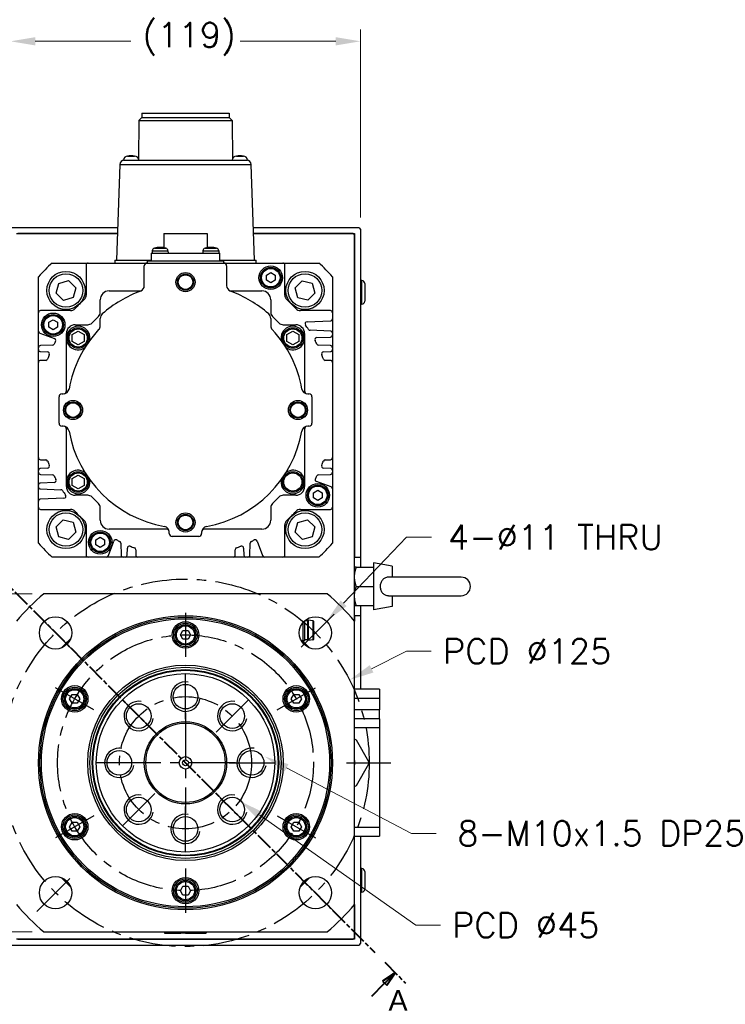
# Model space of a CAD drawing. Extents: x 20593 to 22277, y -7827 to -6639.
# Tile 7 of 19: x 21733 to 21973, y -7482 to -7147. Entities that reach past the tile are written whole.
import ezdxf

# ---------------------------------------------------------------- set-up
doc = ezdxf.new("R2010")
doc.units = 0
doc.header["$LTSCALE"] = 25.4
doc.linetypes.add('CENTER', pattern=[2, 1.25, -0.25, 0.25, -0.25])
doc.linetypes.add('CHAIN', pattern=[0.3543, 0.2362, -0.0295, 0.0591, -0.0295])
doc.layers.get('0').update_dxf_attribs({"linetype": 'CONTINUOUS'})
doc.layers.get('Defpoints').update_dxf_attribs({"linetype": 'CONTINUOUS'})
doc.layers.add('ATA-CENTER', color=133, linetype='CENTER')
doc.layers.add('ATA-DIM', color=252, linetype='CONTINUOUS', lineweight=25)
doc.layers.add('ATA-SECTION', color=3, linetype='CHAIN', lineweight=40)
doc.styles.get("Standard").update_dxf_attribs({"font": 'simplex.shx'})
doc.styles.add('주 문자 (ISO)', font='arial.ttf')
doc.dimstyles.new('ata_A1', dxfattribs={"dimtxt": 4.2, "dimasz": 4.2, "dimexe": 2, "dimexo": 2, "dimgap": 2, "dimtad": 0, "dimtih": 1, "dimtoh": 1, "dimdec": 6, "dimdsep": 46, "dimtxsty": 'Standard', "dimcen": 0, "dimclrd": 252, "dimclre": 252, "dimclrt": 4, "dimadec": 6, "dimazin": 2, "dimtfac": 1, "dimtdec": 6, "dimtofl": 0, "dimtmove": 0, "dimatfit": 3, "dimfxl": 0, "dimtolj": 1, "dimtzin": 0, "dimlwd": 0, "dimlwe": 0, "dimarcsym": 0})

# ---------------------------------------------------------------- blocks, each defined once
blk = doc.blocks.new('*D10880')
at = {"layer": 'ATA-DIM', "color": 252, "lineweight": 0}
for p, q in [((21864.9, -7322.82), (21843.48, -7345.3)), ((21873.32, -7322.82), (21864.9, -7322.82))]:
    blk.add_line(p, q, dxfattribs=at)
at = {"layer": 'ATA-DIM', "color": 252}
blk.add_solid([(21842.46, -7344.33), (21844.49, -7346.27), (21837.68, -7351.38)], dxfattribs=at)
at = {"layer": 'Defpoints', "color": 0}
for p in [(21837.68, -7351.38), (21830.09, -7359.34)]:
    blk.add_point(p, dxfattribs=at)
at = {"layer": 'ATA-DIM', "color": 4, "ltscale": 0.2, "insert": (21915.5, -7322.82), "char_height": 8.4, "attachment_point": 5}
blk.add_mtext('4-%%c11 THRU', dxfattribs=at)
blk = doc.blocks.new('*D10869')
at = {"layer": 'ATA-DIM', "color": 252, "lineweight": 0}
for p, q in [((21737.54, -7342.05), (21641.52, -7342.05)), ((21645.52, -7350.45), (21645.52, -7390.98)), ((21645.52, -7448.65), (21645.52, -7408.13)), ((21737.54, -7457.05), (21641.52, -7457.05))]:
    blk.add_line(p, q, dxfattribs=at)
at = {"layer": 'ATA-DIM', "color": 252}
for points in [[(21646.92, -7350.45), (21644.12, -7350.45), (21645.52, -7342.05)], [(21644.12, -7448.65), (21646.92, -7448.65), (21645.52, -7457.05)]]:
    blk.add_solid(points, dxfattribs=at)
at = {"layer": 'Defpoints', "color": 0}
for p in [(21741.54, -7342.05), (21645.52, -7457.05), (21741.54, -7457.05)]:
    blk.add_point(p, dxfattribs=at)
at = {"layer": 'ATA-DIM', "color": 4, "ltscale": 0.2, "insert": (21607.26, -7394.98), "char_height": 8.4, "attachment_point": 1}
blk.add_mtext('\\A1;SQUARE 115', dxfattribs=at)
blk = doc.blocks.new('*D10881')
at = {"layer": 'ATA-DIM', "color": 252, "lineweight": 0}
for p, q in [((21866.51, -7423.55), (21824.06, -7401.28)), ((21874.92, -7423.55), (21866.51, -7423.55))]:
    blk.add_line(p, q, dxfattribs=at)
at = {"layer": 'ATA-DIM', "color": 252}
blk.add_solid([(21824.71, -7400.04), (21823.41, -7402.52), (21816.62, -7397.38)], dxfattribs=at)
at = {"layer": 'Defpoints', "color": 0}
for p in [(21807.76, -7392.73), (21816.62, -7397.38)]:
    blk.add_point(p, dxfattribs=at)
at = {"layer": 'ATA-DIM', "color": 4, "ltscale": 0.2, "insert": (21931.71, -7423.55), "char_height": 8.4, "attachment_point": 5}
blk.add_mtext('8-M10x1.5 DP25', dxfattribs=at)
blk = doc.blocks.new('*D10871')
at = {"layer": 'ATA-DIM', "color": 252, "lineweight": 0}
for p, q in [((21868.02, -7454.81), (21814.94, -7417.36)), ((21876.42, -7454.81), (21868.02, -7454.81))]:
    blk.add_line(p, q, dxfattribs=at)
at = {"layer": 'ATA-DIM', "color": 252}
blk.add_solid([(21815.75, -7416.22), (21814.13, -7418.51), (21808.08, -7412.52)], dxfattribs=at)
at = {"layer": 'Defpoints', "color": 0}
for p in [(21771.3, -7386.59), (21808.08, -7412.52)]:
    blk.add_point(p, dxfattribs=at)
at = {"layer": 'ATA-DIM', "color": 4, "ltscale": 0.2, "insert": (21880.42, -7450.61), "char_height": 8.4, "attachment_point": 1}
blk.add_mtext('\\A1;PCD %%c45', dxfattribs=at)
blk = doc.blocks.new('*D10870')
at = {"layer": 'ATA-DIM', "color": 252, "lineweight": 0}
for p, q in [((21864.88, -7361.59), (21852.98, -7367.6)), ((21873.28, -7361.59), (21864.88, -7361.59))]:
    blk.add_line(p, q, dxfattribs=at)
at = {"layer": 'ATA-DIM', "color": 252}
blk.add_solid([(21852.35, -7366.35), (21853.61, -7368.85), (21845.48, -7371.38)], dxfattribs=at)
at = {"layer": 'Defpoints', "color": 0}
for p in [(21845.48, -7371.38), (21733.9, -7427.73)]:
    blk.add_point(p, dxfattribs=at)
at = {"layer": 'ATA-DIM', "color": 4, "ltscale": 0.2, "insert": (21877.28, -7357.39), "char_height": 8.4, "attachment_point": 1}
blk.add_mtext('\\A1;PCD %%c125', dxfattribs=at)
blk = doc.blocks.new('*D10872')
at = {"layer": 'ATA-DIM', "color": 252, "lineweight": 0}
for p, q in [((21730.19, -7214.05), (21730.19, -7150.14)), ((21849.19, -7214.05), (21849.19, -7150.14)), ((21738.59, -7154.14), (21771.12, -7154.14)), ((21840.79, -7154.14), (21808.26, -7154.14))]:
    blk.add_line(p, q, dxfattribs=at)
at = {"layer": 'ATA-DIM', "color": 252}
for points in [[(21738.59, -7152.74), (21738.59, -7155.54), (21730.19, -7154.14)], [(21840.79, -7155.54), (21840.79, -7152.74), (21849.19, -7154.14)]]:
    blk.add_solid(points, dxfattribs=at)
at = {"layer": 'Defpoints', "color": 0}
for p in [(21849.19, -7154.14), (21730.19, -7218.05), (21849.19, -7218.05)]:
    blk.add_point(p, dxfattribs=at)
at = {"layer": 'ATA-DIM', "color": 4, "ltscale": 0.2, "insert": (21775.12, -7147.76), "char_height": 8.4, "attachment_point": 1}
blk.add_mtext('\\A1;(119)', dxfattribs=at)

msp = doc.modelspace()

# ---------------------------------------------------------------- linework, layer by layer
for p, q in [((21774.8197465, -7180.0545653), (21773.8197465, -7181.0545653)), ((21774.8197465, -7178.5545653), (21774.8197465, -7180.0545653)), ((21774.8197465, -7178.5545653), (21804.5597465, -7178.5545653)), ((21774.8197465, -7180.0545653), (21804.5597465, -7180.0545653)), ((21804.5597465, -7178.5545653), (21804.5597465, -7180.0545653)), ((21804.5597465, -7180.0545653), (21805.5597465, -7181.0545653)), ((21773.8197465, -7181.0545653), (21773.7223728, -7194.2000126)), ((21773.8197465, -7181.0545653), (21805.5597465, -7181.0545653)), ((21805.5597465, -7181.0545653), (21805.6571202, -7194.2000126)), ((21769.9878526, -7193.1585193), (21772.3916403, -7193.1585193)), ((21806.9878526, -7193.1585193), (21809.3916403, -7193.1585193)), ((21767.3264996, -7196.0022161), (21766.1897465, -7228.5545653)), ((21767.3264996, -7196.0022161), (21812.0529934, -7196.0022161)), ((21768.5897465, -7194.5545653), (21768.8255858, -7194.5545653)), ((21768.8255858, -7194.5545653), (21810.5539071, -7194.5545653)), ((21810.5539071, -7194.5545653), (21810.7897465, -7194.5545653)), ((21813.1897465, -7228.5545653), (21812.0529934, -7196.0022161)), ((21766.5738749, -7217.5545653), (21730.6897465, -7217.5545653)), ((21732.1897465, -7219.5545653), (21766.5040334, -7219.5545653)), ((21766.5040334, -7219.5545653), (21732.6897465, -7219.5545653)), ((21782.2897465, -7219.5545653), (21782.2897465, -7224.3634769)), ((21782.2897465, -7219.5545653), (21797.0897465, -7219.5545653)), ((21797.0897465, -7219.5545653), (21797.0897465, -7224.3634769)), ((21848.6897465, -7217.5545653), (21812.805618, -7217.5545653)), ((21812.8754595, -7219.5545653), (21847.1897465, -7219.5545653)), ((21846.6897465, -7219.5545653), (21812.8754595, -7219.5545653)), ((21846.6897465, -7219.5545653), (21847.1897465, -7220.0545653)), ((21847.1897465, -7219.5545653), (21847.1897465, -7329.5545653)), ((21847.1897465, -7351.4011646), (21847.1897465, -7220.0545653)), ((21849.1897465, -7218.0545653), (21849.1897465, -7329.5545653)), ((21777.9897465, -7226.2545653), (21801.3897465, -7226.2545653)), ((21777.9897465, -7226.2545653), (21777.9897465, -7228.7545653)), ((21778.3838711, -7225.4073164), (21778.3097465, -7226.2545653)), ((21778.3838711, -7225.4073164), (21783.7356218, -7225.4073164)), ((21779.1001192, -7224.5344566), (21783.0193738, -7224.5344566)), ((21783.7356218, -7225.4073164), (21783.8097465, -7226.2545653)), ((21795.6438711, -7225.4073164), (21795.5697465, -7226.2545653)), ((21795.6438711, -7225.4073164), (21800.9956218, -7225.4073164)), ((21796.3601192, -7224.5344566), (21800.2793738, -7224.5344566)), ((21800.9956218, -7225.4073164), (21801.0697465, -7226.2545653)), ((21801.3897465, -7228.7545653), (21801.3897465, -7226.2545653)), ((21744.3438536, -7229.5545653), (21756.588354, -7229.5545653)), ((21755.892529, -7230.2503904), (21755.892529, -7240.4839006)), ((21756.588354, -7229.5545653), (21776.6897465, -7229.5545653)), ((21765.6897465, -7228.5545653), (21765.6897465, -7229.5545653)), ((21765.6897465, -7228.5545653), (21777.9897465, -7228.5545653)), ((21775.6897465, -7237.2277121), (21775.6897465, -7230.5545653)), ((21776.6897465, -7228.7545653), (21802.6897465, -7228.7545653)), ((21776.6897465, -7228.7545653), (21776.6897465, -7229.5545653)), ((21776.6897465, -7229.5545653), (21802.6897465, -7229.5545653)), ((21801.3897465, -7228.5545653), (21813.6897465, -7228.5545653)), ((21802.6897465, -7229.5545653), (21802.6897465, -7228.7545653)), ((21802.6897465, -7229.5545653), (21822.7911373, -7229.5545653)), ((21803.6897465, -7230.5545653), (21803.6897465, -7237.2277121)), ((21813.6897465, -7229.5545653), (21813.6897465, -7228.5545653)), ((21822.7911373, -7229.5545653), (21835.0356393, -7229.5545653)), ((21823.4869624, -7240.4839006), (21823.4869624, -7230.2503904)), ((21739.6897457, -7246.4531737), (21739.6897465, -7234.2086725)), ((21817.1897465, -7233.6885399), (21818.6897465, -7232.8225145)), ((21817.1897465, -7235.4205907), (21817.1897465, -7233.6885399)), ((21818.6897465, -7232.8225145), (21820.1897465, -7233.6885399)), ((21820.1897465, -7233.6885399), (21820.1897465, -7235.4205907)), ((21839.6897465, -7234.2086725), (21839.6897457, -7246.4531737)), ((21745.691808, -7239.8173835), (21746.5634511, -7236.4647371)), ((21746.5634511, -7236.4647371), (21749.9027497, -7235.5432789)), ((21749.9027497, -7235.5432789), (21752.3704051, -7237.9744673)), ((21818.6897465, -7236.2866161), (21817.1897465, -7235.4205907)), ((21820.1897465, -7235.4205907), (21818.6897465, -7236.2866161)), ((21826.9957399, -7238.0242823), (21829.4269283, -7235.5566268)), ((21829.4269283, -7235.5566268), (21832.7795747, -7236.42827)), ((21832.7795747, -7236.42827), (21833.7010328, -7239.7675685)), ((21849.6897465, -7235.5545653), (21849.1897465, -7235.5545653)), ((21849.6897465, -7243.5545653), (21849.6897465, -7235.5545653)), ((21850.6897465, -7236.5545653), (21850.6897465, -7242.5545653)), ((21748.1594634, -7242.2485719), (21745.691808, -7239.8173835)), ((21752.3704051, -7237.9744673), (21751.498762, -7241.3271137)), ((21763.6897465, -7239.0545653), (21774.5037535, -7239.0545653)), ((21804.8757394, -7239.0545653), (21815.6897465, -7239.0545653)), ((21827.9171981, -7241.3635808), (21826.9957399, -7238.0242823)), ((21833.7010328, -7239.7675685), (21831.2698445, -7242.235224)), ((21751.498762, -7241.3271137), (21748.1594634, -7242.2485719)), ((21760.6897465, -7246.3061382), (21760.6897465, -7242.0545653)), ((21818.6897465, -7242.0545653), (21818.6897465, -7246.3061382)), ((21831.2698445, -7242.235224), (21827.9171981, -7241.3635808)), ((21849.6897465, -7243.5545653), (21849.1897465, -7243.5545653)), ((21739.6897457, -7252.7253951), (21739.6897457, -7246.4531737)), ((21750.6190809, -7245.7573486), (21740.3855707, -7245.7573486)), ((21838.9939206, -7245.7573486), (21828.7604104, -7245.7573486)), ((21839.6897457, -7246.4531737), (21839.6897457, -7248.5645234)), ((21743.1897465, -7249.6885399), (21744.6897465, -7248.8225145)), ((21743.1897465, -7251.4205907), (21743.1897465, -7249.6885399)), ((21744.6897465, -7248.8225145), (21746.1897465, -7249.6885399)), ((21746.1897465, -7249.6885399), (21746.1897465, -7251.4205907)), ((21752.1897465, -7250.5545653), (21756.4413193, -7250.5545653)), ((21757.8555329, -7249.9687789), (21760.10396, -7247.7203518)), ((21760.6897465, -7250.8480765), (21760.6897465, -7248.368631)), ((21818.6897465, -7248.368631), (21818.6897465, -7250.8480765)), ((21819.2755329, -7247.7203518), (21821.52396, -7249.9687789)), ((21822.9381736, -7250.5545653), (21827.1897465, -7250.5545653)), ((21831.0224798, -7249.5391415), (21839.0182045, -7249.2599246)), ((21839.6897457, -7248.5645234), (21839.6897457, -7253.3875496)), ((21739.6897457, -7258.3577285), (21739.6897457, -7252.7253951)), ((21740.1475845, -7253.3792567), (21745.1191375, -7255.188754)), ((21744.6897465, -7252.2866161), (21743.1897465, -7251.4205907)), ((21746.1897465, -7251.4205907), (21744.6897465, -7252.2866161)), ((21749.1897465, -7255.0545653), (21749.1897465, -7253.5545653)), ((21751.1897465, -7253.8998648), (21753.1897465, -7252.7451642)), ((21751.1897465, -7256.2092659), (21751.1897465, -7253.8998648)), ((21753.1897465, -7252.7451642), (21755.1897465, -7253.8998648)), ((21755.1897465, -7253.8998648), (21755.1897465, -7256.2092659)), ((21824.1897465, -7253.8998648), (21826.1897465, -7252.7451642)), ((21824.1897465, -7256.2092659), (21824.1897465, -7253.8998648)), ((21826.1897465, -7252.7451642), (21828.1897465, -7253.8998648)), ((21828.1897465, -7253.8998648), (21828.1897465, -7256.2092659)), ((21830.1897465, -7253.5545653), (21830.1897465, -7255.0545653)), ((21839.0182045, -7252.6921484), (21832.0586131, -7252.4491141)), ((21839.6897457, -7253.3875496), (21839.6897457, -7254.0317202)), ((21839.6897457, -7254.0317202), (21839.6897457, -7258.3577285)), ((21744.3987335, -7257.5213366), (21740.3612868, -7257.6623273)), ((21749.1897465, -7273.0545653), (21749.1897465, -7255.0545653)), ((21753.1897465, -7257.3639664), (21751.1897465, -7256.2092659)), ((21755.1897465, -7256.2092659), (21753.1897465, -7257.3639664)), ((21826.1897465, -7257.3639664), (21824.1897465, -7256.2092659)), ((21828.1897465, -7256.2092659), (21826.1897465, -7257.3639664)), ((21830.1897465, -7255.0545653), (21830.1897465, -7273.0545653)), ((21834.3373068, -7254.890582), (21839.0182045, -7254.7271214)), ((21839.0182045, -7257.6623273), (21834.9807578, -7257.5213366)), ((21739.6897456, -7263.351782), (21739.6897457, -7259.0018992)), ((21739.6897457, -7259.0018992), (21739.6897457, -7258.3577285)), ((21740.3612868, -7259.6973003), (21742.7451775, -7259.7805476)), ((21836.6343138, -7259.7805476), (21839.0182045, -7259.6973003)), ((21839.6897457, -7258.3577285), (21839.6897457, -7259.0018992)), ((21839.6897457, -7259.0018992), (21839.6897457, -7263.351782)), ((21739.6897457, -7295.7573486), (21739.6897456, -7263.351782)), ((21742.1450026, -7262.655957), (21740.3855707, -7262.655957)), ((21838.9939206, -7262.655957), (21837.2344887, -7262.655957)), ((21839.6897457, -7263.351782), (21839.6897456, -7295.7573486)), ((21747.6897465, -7274.0545653), (21748.1107554, -7274.0545653)), ((21831.2687376, -7274.0545653), (21831.6897465, -7274.0545653)), ((21746.6897465, -7284.0545653), (21746.6897465, -7275.0545653)), ((21832.6897465, -7275.0545653), (21832.6897465, -7284.0545653)), ((21748.1107554, -7285.0545653), (21747.6897465, -7285.0545653)), ((21749.1897465, -7304.0545653), (21749.1897465, -7286.0545653)), ((21830.1897465, -7286.0545653), (21830.1897465, -7304.0545653)), ((21831.6897465, -7285.0545653), (21831.2687376, -7285.0545653)), ((21739.6897457, -7300.1072315), (21739.6897457, -7295.7573486)), ((21740.3855707, -7296.4531737), (21742.1450026, -7296.4531737)), ((21837.2344887, -7296.4531737), (21838.9939206, -7296.4531737)), ((21839.6897456, -7295.7573486), (21839.6897457, -7300.1072315)), ((21739.6897457, -7300.7514022), (21739.6897457, -7300.1072315)), ((21739.6897457, -7305.0774104), (21739.6897457, -7300.7514022)), ((21742.7451775, -7299.328583), (21740.3612868, -7299.4118303)), ((21839.0182045, -7299.4118303), (21836.6343138, -7299.328583)), ((21839.6897457, -7300.1072315), (21839.6897457, -7300.7514022)), ((21839.6897457, -7300.7514022), (21839.6897457, -7306.3837356)), ((21740.3612868, -7301.4468033), (21744.3987335, -7301.5877941)), ((21745.0421845, -7304.2185487), (21740.3612868, -7304.3820092)), ((21749.1897465, -7305.5545653), (21749.1897465, -7304.0545653)), ((21751.1897465, -7302.8998648), (21753.1897465, -7301.7451642)), ((21751.1897465, -7305.2092659), (21751.1897465, -7302.8998648)), ((21753.1897465, -7301.7451642), (21755.1897465, -7302.8998648)), ((21755.1897465, -7302.8998648), (21755.1897465, -7305.2092659)), ((21830.1897465, -7304.0545653), (21830.1897465, -7305.5545653)), ((21839.2319068, -7305.7298739), (21834.2603538, -7303.9203766)), ((21834.9807578, -7301.5877941), (21839.0182045, -7301.4468033)), ((21739.6897457, -7305.7215811), (21739.6897457, -7305.0774104)), ((21739.6897457, -7310.5446072), (21739.6897457, -7305.7215811)), ((21740.3612868, -7306.4169823), (21747.3208782, -7306.6600165)), ((21753.1897465, -7306.3639664), (21751.1897465, -7305.2092659)), ((21755.1897465, -7305.2092659), (21753.1897465, -7306.3639664)), ((21833.1897465, -7307.6885399), (21834.6897465, -7306.8225145)), ((21833.1897465, -7309.4205907), (21833.1897465, -7307.6885399)), ((21834.6897465, -7306.8225145), (21836.1897465, -7307.6885399)), ((21836.1897465, -7307.6885399), (21836.1897465, -7309.4205907)), ((21839.6897457, -7306.3837356), (21839.6897457, -7312.655957)), ((21739.6897457, -7312.655957), (21739.6897457, -7310.5446072)), ((21748.3570115, -7309.5699892), (21740.3612868, -7309.849206)), ((21756.4413193, -7308.5545653), (21752.1897465, -7308.5545653)), ((21760.10396, -7311.3887789), (21757.8555329, -7309.1403518)), ((21821.52396, -7309.1403518), (21819.2755329, -7311.3887789)), ((21827.1897465, -7308.5545653), (21822.9381736, -7308.5545653)), ((21834.6897465, -7310.2866161), (21833.1897465, -7309.4205907)), ((21836.1897465, -7309.4205907), (21834.6897465, -7310.2866161)), ((21739.6897465, -7324.9004582), (21739.6897457, -7312.655957)), ((21740.3855707, -7313.351782), (21750.6190809, -7313.351782)), ((21760.6897465, -7317.0545653), (21760.6897465, -7312.8029924)), ((21818.6897465, -7312.8029924), (21818.6897465, -7317.0545653)), ((21828.7604104, -7313.351782), (21838.9939206, -7313.351782)), ((21839.6897457, -7312.655957), (21839.6897465, -7324.9004582)), ((21745.6784601, -7319.3415621), (21748.1096484, -7316.8739067)), ((21748.1096484, -7316.8739067), (21751.4622949, -7317.7455498)), ((21751.4622949, -7317.7455498), (21752.383753, -7321.0848484)), ((21827.0090878, -7321.1346634), (21827.880731, -7317.7820169)), ((21827.880731, -7317.7820169), (21831.2200295, -7316.8605588)), ((21831.2200295, -7316.8605588), (21833.687685, -7319.2917471)), ((21746.5999182, -7322.6808607), (21745.6784601, -7319.3415621)), ((21752.383753, -7321.0848484), (21749.9525647, -7323.5525038)), ((21755.892529, -7318.6252301), (21755.892529, -7328.8587403)), ((21783.1897465, -7320.0545653), (21763.6897465, -7320.0545653)), ((21784.1897465, -7321.5545653), (21784.1897465, -7321.1335564)), ((21795.1897465, -7321.1335564), (21795.1897465, -7321.5545653)), ((21815.6897465, -7320.0545653), (21796.1897465, -7320.0545653)), ((21823.4869624, -7328.8587403), (21823.4869624, -7318.6252301)), ((21829.4767433, -7323.5658517), (21827.0090878, -7321.1346634)), ((21833.687685, -7319.2917471), (21832.8160418, -7322.6443936)), ((21749.9525647, -7323.5525038), (21746.5999182, -7322.6808607)), ((21759.1897465, -7323.6885399), (21760.6897465, -7322.8225145)), ((21759.1897465, -7325.4205907), (21759.1897465, -7323.6885399)), ((21760.6897465, -7322.8225145), (21762.1897465, -7323.6885399)), ((21762.1897465, -7323.6885399), (21762.1897465, -7325.4205907)), ((21763.5144371, -7329.0967265), (21765.3239344, -7324.1251734)), ((21794.1897465, -7322.5545653), (21785.1897465, -7322.5545653)), ((21814.0555569, -7324.1251734), (21815.8650542, -7329.0967265)), ((21832.8160418, -7322.6443936), (21829.4767433, -7323.5658517)), ((21760.6897465, -7326.2866161), (21759.1897465, -7325.4205907)), ((21762.1897465, -7325.4205907), (21760.6897465, -7326.2866161)), ((21767.6565169, -7324.8455775), (21767.7975076, -7328.8830242)), ((21769.8324807, -7328.8830242), (21769.915728, -7326.4991335)), ((21772.7911373, -7327.0993084), (21772.7911373, -7328.8587403)), ((21806.588354, -7328.8587403), (21806.588354, -7327.0993084)), ((21809.4637633, -7326.4991335), (21809.5470106, -7328.8830242)), ((21811.5819837, -7328.8830242), (21811.7229744, -7324.8455775)), ((21756.588354, -7329.5545653), (21744.3438536, -7329.5545653)), ((21762.8605754, -7329.5545653), (21756.588354, -7329.5545653)), ((21768.4929088, -7329.5545653), (21762.8605754, -7329.5545653)), ((21769.1370795, -7329.5545653), (21768.4929088, -7329.5545653)), ((21773.4869624, -7329.5545653), (21769.1370795, -7329.5545653)), ((21805.892529, -7329.5545653), (21773.4869624, -7329.5545653)), ((21810.2424118, -7329.5545653), (21805.892529, -7329.5545653)), ((21810.8865825, -7329.5545653), (21810.2424118, -7329.5545653)), ((21816.5189159, -7329.5545653), (21810.8865825, -7329.5545653)), ((21822.7911373, -7329.5545653), (21816.5189159, -7329.5545653)), ((21835.0356393, -7329.5545653), (21822.7911373, -7329.5545653)), ((21847.1897465, -7329.5545653), (21849.1897465, -7329.5545653)), ((21849.1897465, -7329.5545653), (21849.1897465, -7333.0545653)), ((21847.7703031, -7333.0545653), (21853.6897465, -7333.0545653)), ((21859.9897465, -7332.6654253), (21853.6897465, -7331.5545653)), ((21853.6897465, -7331.5545653), (21853.6897465, -7347.5545653)), ((21859.9897465, -7332.6654253), (21859.9897465, -7336.4045653)), ((21883.4897465, -7336.4045653), (21858.8279985, -7336.4045653)), ((21847.7703031, -7339.5545653), (21853.6897465, -7339.5545653)), ((21837.8431472, -7342.0545653), (21741.5363458, -7342.0545653)), ((21858.8279985, -7342.7045653), (21883.4897465, -7342.7045653)), ((21859.9897465, -7342.7045653), (21859.9897465, -7346.4437053)), ((21847.7703031, -7346.0545653), (21853.6897465, -7346.0545653)), ((21849.1897465, -7346.0545653), (21849.1897465, -7349.5545653)), ((21859.9897465, -7346.4437053), (21853.6897465, -7347.5545653)), ((21830.1897465, -7351.2857038), (21830.1897465, -7357.8910653)), ((21831.1897465, -7351.2545653), (21830.224386, -7351.2545653)), ((21831.1897465, -7351.2545653), (21831.4397465, -7351.0545653)), ((21831.1897465, -7351.2545653), (21831.1897465, -7357.7545653)), ((21833.0124627, -7351.2343596), (21831.4397465, -7351.0545653)), ((21831.4397465, -7351.0545653), (21831.4397465, -7357.9545653)), ((21833.0124627, -7351.2343596), (21833.0124627, -7357.7747711)), ((21833.1897465, -7351.4330653), (21833.1897465, -7357.5760653)), ((21847.1897465, -7349.5545653), (21847.1897465, -7351.4011646)), ((21849.1897465, -7349.5545653), (21847.1897465, -7349.5545653)), ((21847.1897465, -7447.707966), (21847.1897465, -7351.4011646)), ((21849.1897465, -7349.5545653), (21849.1897465, -7374.5545653)), ((21787.9576957, -7356.0545653), (21788.8237211, -7354.5545653)), ((21788.8237211, -7354.5545653), (21790.5557719, -7354.5545653)), ((21790.5557719, -7354.5545653), (21791.4217973, -7356.0545653)), ((21829.5762465, -7351.9407503), (21829.5762465, -7358.5045653)), ((21788.8237211, -7357.5545653), (21787.9576957, -7356.0545653)), ((21790.5557719, -7357.5545653), (21788.8237211, -7357.5545653)), ((21791.4217973, -7356.0545653), (21790.5557719, -7357.5545653)), ((21829.0082572, -7357.9055653), (21830.1752465, -7357.9055653)), ((21830.1897465, -7357.8910653), (21829.5762465, -7358.5045653)), ((21831.1897465, -7357.7545653), (21830.1897465, -7357.7545653)), ((21831.1897465, -7357.7545653), (21831.4397465, -7357.9545653)), ((21833.0124627, -7357.7747711), (21831.4397465, -7357.9545653)), ((21829.5762465, -7358.5045653), (21829.3712525, -7358.5045653)), ((21855.6897465, -7374.5545653), (21847.1897465, -7374.5545653)), ((21855.6897465, -7374.5545653), (21855.6897465, -7377.5545653)), ((21750.2855906, -7377.8045653), (21751.151616, -7376.3045653)), ((21751.151616, -7379.3045653), (21750.2855906, -7377.8045653)), ((21751.151616, -7376.3045653), (21752.8836668, -7376.3045653)), ((21752.8836668, -7376.3045653), (21753.7496922, -7377.8045653)), ((21753.7496922, -7377.8045653), (21752.8836668, -7379.3045653)), ((21825.6298007, -7377.8045653), (21826.4958261, -7376.3045653)), ((21826.4958261, -7379.3045653), (21825.6298007, -7377.8045653)), ((21826.4958261, -7376.3045653), (21828.2278769, -7376.3045653)), ((21828.2278769, -7376.3045653), (21829.0939023, -7377.8045653)), ((21829.0939023, -7377.8045653), (21828.2278769, -7379.3045653)), ((21847.1897465, -7377.5545653), (21855.6897465, -7377.5545653)), ((21855.6897465, -7377.5545653), (21855.6897465, -7381.5545653)), ((21752.8836668, -7379.3045653), (21751.151616, -7379.3045653)), ((21828.2278769, -7379.3045653), (21826.4958261, -7379.3045653)), ((21855.6897465, -7381.5545653), (21847.1897465, -7381.5545653)), ((21855.6897465, -7384.5545653), (21855.6897465, -7381.5545653)), ((21855.6897465, -7384.5545653), (21847.1897465, -7384.5545653)), ((21855.6897465, -7384.5545653), (21855.6897465, -7387.5545653)), ((21847.1897465, -7387.5545653), (21855.6897465, -7387.5545653)), ((21855.6897465, -7387.5545653), (21855.6897465, -7421.5545653)), ((21847.6897465, -7391.7603367), (21851.9397465, -7399.1215526)), ((21851.9397465, -7399.987578), (21847.6897465, -7407.3487939)), ((21750.2855906, -7421.3045653), (21751.151616, -7419.8045653)), ((21751.151616, -7422.8045653), (21750.2855906, -7421.3045653)), ((21751.151616, -7419.8045653), (21752.8836668, -7419.8045653)), ((21752.8836668, -7419.8045653), (21753.7496922, -7421.3045653)), ((21753.7496922, -7421.3045653), (21752.8836668, -7422.8045653)), ((21825.6298007, -7421.3045653), (21826.4958261, -7419.8045653)), ((21826.4958261, -7422.8045653), (21825.6298007, -7421.3045653)), ((21826.4958261, -7419.8045653), (21828.2278769, -7419.8045653)), ((21828.2278769, -7419.8045653), (21829.0939023, -7421.3045653)), ((21829.0939023, -7421.3045653), (21828.2278769, -7422.8045653)), ((21855.6897465, -7421.5545653), (21847.1897465, -7421.5545653)), ((21855.6897465, -7421.5545653), (21855.6897465, -7424.5545653)), ((21752.8836668, -7422.8045653), (21751.151616, -7422.8045653)), ((21828.2278769, -7422.8045653), (21826.4958261, -7422.8045653)), ((21847.1897465, -7424.5545653), (21855.6897465, -7424.5545653)), ((21849.1897465, -7424.5545653), (21849.1897465, -7461.0545653)), ((21849.6897465, -7435.5545653), (21849.1897465, -7435.5545653)), ((21849.6897465, -7443.5545653), (21849.6897465, -7435.5545653)), ((21850.6897465, -7436.5545653), (21850.6897465, -7442.5545653)), ((21787.9576957, -7443.0545653), (21788.8237211, -7441.5545653)), ((21788.8237211, -7441.5545653), (21790.5557719, -7441.5545653)), ((21790.5557719, -7441.5545653), (21791.4217973, -7443.0545653)), ((21788.8237211, -7444.5545653), (21787.9576957, -7443.0545653)), ((21790.5557719, -7444.5545653), (21788.8237211, -7444.5545653)), ((21791.4217973, -7443.0545653), (21790.5557719, -7444.5545653)), ((21849.6897465, -7443.5545653), (21849.1897465, -7443.5545653)), ((21847.1897465, -7447.707966), (21847.1897465, -7459.5545653)), ((21847.1897465, -7459.0545653), (21847.1897465, -7447.707966)), ((21741.5363458, -7457.0545653), (21837.8431472, -7457.0545653)), ((21782.6007893, -7457.0545653), (21782.6007893, -7457.5545653)), ((21782.6007893, -7457.5545653), (21785.22366, -7457.5545653)), ((21785.22366, -7457.0545653), (21785.22366, -7457.5545653)), ((21785.22366, -7457.5545653), (21788.1573664, -7457.5545653)), ((21788.1573664, -7457.5545653), (21788.1573664, -7457.0545653)), ((21788.8041382, -7457.5545653), (21788.1573664, -7457.5545653)), ((21788.8041382, -7457.5545653), (21788.8041382, -7457.0545653)), ((21788.9856882, -7457.5545653), (21788.8041382, -7457.5545653)), ((21788.9856882, -7457.0545653), (21788.9856882, -7457.5545653)), ((21789.63246, -7457.5545653), (21788.9856882, -7457.5545653)), ((21789.63246, -7457.0545653), (21789.63246, -7457.5545653)), ((21789.747033, -7457.0545653), (21789.747033, -7457.5545653)), ((21789.747033, -7457.5545653), (21792.6807394, -7457.5545653)), ((21792.6807394, -7457.0545653), (21792.6807394, -7457.5545653)), ((21792.6807394, -7457.5545653), (21796.5971537, -7457.5545653)), ((21796.5971537, -7457.5545653), (21796.5971537, -7457.0545653)), ((21796.7787037, -7457.5545653), (21796.5971537, -7457.5545653)), ((21796.7787037, -7457.0545653), (21796.7787037, -7457.5545653)), ((21730.6897465, -7461.5545653), (21848.6897465, -7461.5545653)), ((21847.1897465, -7459.5545653), (21732.1897465, -7459.5545653)), ((21732.6897465, -7459.5545653), (21846.6897465, -7459.5545653)), ((21847.1897465, -7459.0545653), (21846.6897465, -7459.5545653))]:
    msp.add_line(p, q)
for centre, radius in [((21818.6897465, -7234.5545653), 4), ((21749.0311066, -7238.8959254), 6.5), ((21749.0311066, -7238.8959254), 5.7), ((21789.6897465, -7236.0545653), 3.25), ((21789.6897465, -7236.0545653), 2.75), ((21789.6897465, -7236.0545653), 2.5), ((21818.6897465, -7234.5545653), 3.5), ((21818.6897465, -7234.5545653), 3.15), ((21830.3483864, -7238.8959254), 6.5), ((21830.3483864, -7238.8959254), 5.7), ((21744.6897465, -7250.5545653), 4), ((21744.6897465, -7250.5545653), 3.5), ((21744.6897465, -7250.5545653), 3.15), ((21753.1897465, -7255.0545653), 3.5), ((21753.1897465, -7255.0545653), 3.1), ((21826.1897465, -7255.0545653), 3.5), ((21826.1897465, -7255.0545653), 3.1), ((21751.4397465, -7279.5545653), 3.25), ((21751.4397465, -7279.5545653), 2.75), ((21751.4397465, -7279.5545653), 2.5), ((21827.9397465, -7279.5545653), 3.25), ((21827.9397465, -7279.5545653), 2.75), ((21827.9397465, -7279.5545653), 2.5), ((21753.1897465, -7304.0545653), 3.5), ((21753.1897465, -7304.0545653), 3.1), ((21826.1897465, -7304.0545653), 3.5), ((21826.1897465, -7304.0545653), 3.1), ((21834.6897465, -7308.5545653), 4), ((21834.6897465, -7308.5545653), 3.5), ((21834.6897465, -7308.5545653), 3.15), ((21749.0311066, -7320.2132052), 6.5), ((21749.0311066, -7320.2132052), 5.7), ((21789.6897465, -7317.8045653), 3.25), ((21830.3483864, -7320.2132052), 6.5), ((21830.3483864, -7320.2132052), 5.7), ((21789.6897465, -7317.8045653), 2.75), ((21789.6897465, -7317.8045653), 2.5), ((21760.6897465, -7324.5545653), 4), ((21760.6897465, -7324.5545653), 3.5), ((21760.6897465, -7324.5545653), 3.15), ((21789.6897465, -7399.5545653), 50), ((21745.4955726, -7355.3603915), 5.5), ((21789.6897465, -7399.5545653), 49.5), ((21789.6897465, -7399.5545653), 49), ((21833.8839203, -7355.3603915), 5.5), ((21789.6897465, -7356.0545653), 4.5), ((21789.6897465, -7356.0545653), 4), ((21789.6897465, -7356.0545653), 3.5), ((21789.6897465, -7356.0545653), 3.1), ((21789.6897465, -7399.5545653), 33.25), ((21789.6897465, -7399.5545653), 32.500379), ((21789.6897465, -7399.5545653), 31.7), ((21789.6897465, -7399.5545653), 31.5), ((21789.6897465, -7399.5545653), 30.3452995), ((21752.0176414, -7377.8045653), 4.5), ((21752.0176414, -7377.8045653), 4), ((21752.0176414, -7377.8045653), 3.5), ((21752.0176414, -7377.8045653), 3.1), ((21789.6897465, -7377.0545653), 4.188), ((21827.3618515, -7377.8045653), 4.5), ((21827.3618515, -7377.8045653), 4), ((21827.3618515, -7377.8045653), 3.5), ((21827.3618515, -7377.8045653), 3.1), ((21773.7798439, -7383.6446627), 4.188), ((21805.599649, -7383.6446627), 4.188), ((21789.6897465, -7399.5545653), 14), ((21789.6897465, -7399.5545653), 13.5), ((21767.1897465, -7399.5545653), 4.188), ((21789.6897465, -7399.5545653), 2.125), ((21812.1897465, -7399.5545653), 4.188), ((21789.6897465, -7399.5545653), 1), ((21773.7798439, -7415.4644679), 4.188), ((21805.599649, -7415.4644679), 4.188), ((21752.0176414, -7421.3045653), 4.5), ((21752.0176414, -7421.3045653), 4), ((21752.0176414, -7421.3045653), 3.5), ((21752.0176414, -7421.3045653), 3.1), ((21789.6897465, -7422.0545653), 4.188), ((21827.3618515, -7421.3045653), 4.5), ((21827.3618515, -7421.3045653), 4), ((21827.3618515, -7421.3045653), 3.5), ((21827.3618515, -7421.3045653), 3.1), ((21745.4955726, -7443.7487391), 5.5), ((21789.6897465, -7443.0545653), 4.5), ((21833.8839203, -7443.7487391), 5.5), ((21789.6897465, -7443.0545653), 4), ((21789.6897465, -7443.0545653), 3.5), ((21789.6897465, -7443.0545653), 3.1)]:
    msp.add_circle(centre, radius)
for centre, radius, start, end in [((21770.0863614, -7194.6552811), 1.5, 93.765468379, 176.150043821), ((21771.1897465, -7200.0545653), 7, 80.113375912, 99.886624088), ((21772.2931315, -7194.6552811), 1.5, 3.849956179, 86.234531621), ((21807.0863614, -7194.6552811), 1.5, 93.765468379, 176.150043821), ((21808.1897465, -7200.0545653), 7, 80.113375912, 99.886624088), ((21809.2931315, -7194.6552811), 1.5, 3.849956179, 86.234531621), ((21768.8255858, -7196.0545653), 1.5, 90, 178), ((21810.5539071, -7196.0545653), 1.5, 2, 90), ((21848.6897465, -7218.0545653), 0.5, 0, 90), ((21779.3800658, -7225.4944722), 1, 106.257021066, 175.000000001), ((21781.0597465, -7231.2545653), 7, 73.742973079, 106.257026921), ((21782.7394271, -7225.4944722), 1, 4.999999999, 73.742978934), ((21796.6400658, -7225.4944722), 1, 106.257021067, 175.000000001), ((21798.3197465, -7231.2545653), 7, 73.742973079, 106.257026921), ((21799.9994271, -7225.4944722), 1, 4.999999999, 73.742978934), ((21789.6897465, -7279.5545653), 67.5, 132.205446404, 137.794553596), ((21756.588354, -7230.2503904), 0.695825, 89.999999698, 180), ((21776.6897465, -7230.5545653), 1, 90, 180), ((21802.6897465, -7230.5545653), 1, 0, 90), ((21822.7911373, -7230.2503904), 0.6958251, 0, 90.000000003), ((21789.6897465, -7279.5545653), 67.5, 42.205446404, 47.794553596), ((21773.6897465, -7237.2277121), 2, 290.707124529, 0), ((21805.6897465, -7237.2277121), 2, 180, 249.292875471), ((21849.6897465, -7236.5545653), 1, 0, 90), ((21753.9044574, -7240.4839006), 1.9880716, 312.486940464, 0), ((21763.6897465, -7242.0545653), 3, 90, 180), ((21789.6897465, -7279.5545653), 43.25, 110.707124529, 130.885192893), ((21789.6897465, -7279.5545653), 43.25, 49.114807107, 69.292875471), ((21815.6897465, -7242.0545653), 3, 0, 90), ((21825.4750339, -7240.4839006), 1.9880716, 180, 227.513059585), ((21789.6897457, -7279.5545653), 50.9940358, 132.486940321, 137.513059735), ((21789.6897456, -7279.5545653), 50.9940358, 42.486939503, 47.513059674), ((21849.6897465, -7242.5545653), 1, 270, 0), ((21740.3855707, -7246.4531737), 0.6958251, 90.00000122, 180), ((21750.6190809, -7243.769277), 1.9880716, 269.99999977, 317.513059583), ((21758.6897465, -7246.3061382), 2, 315, 0), ((21762.6897465, -7248.368631), 2, 130.885192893, 180), ((21816.6897465, -7248.368631), 2, 0, 49.114807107), ((21820.6897465, -7246.3061382), 2, 180, 225), ((21828.7604104, -7243.769277), 1.9880716, 222.486959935, 270.000000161), ((21838.9939206, -7246.4531737), 0.6958251, 0, 90), ((21752.1897465, -7253.5545653), 3, 90, 180), ((21756.4413193, -7248.5545653), 2, 270, 315), ((21758.6897465, -7250.8480765), 2, 317.199850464, 0), ((21820.6897465, -7250.8480765), 2, 180, 222.800173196), ((21822.9381736, -7248.5545653), 2, 225, 270), ((21827.1897465, -7253.5545653), 3, 0, 90), ((21831.0467638, -7250.2345426), 0.6958251, 91.999999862, 215.334701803), ((21789.6897456, -7279.5545653), 50, 33.256317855, 35.334701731), ((21838.9939206, -7248.5645234), 0.6958251, 271.999999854, 0), ((21740.3855707, -7252.7253951), 0.695825, 179.999998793, 249.999999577), ((21753.1897465, -7255.0545653), 4, 347.077132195, 305.181246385), ((21789.6897465, -7279.5545653), 40.25, 137.199825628, 169.77496314), ((21789.6897465, -7279.5545653), 40.25, 10.22503686, 42.800173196), ((21826.1897465, -7255.0545653), 4, 234.818753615, 192.922867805), ((21832.082897, -7251.7537129), 0.695825, 213.25631749, 267.999999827), ((21838.9939206, -7253.3875496), 0.6958251, 0, 88.000000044), ((21838.9939206, -7254.0317202), 0.6958251, 271.999999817, 0), ((21740.3855707, -7258.3577285), 0.6958251, 92.000000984, 180), ((21744.3744496, -7256.8259354), 0.6958251, 271.999999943, 333.356032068), ((21789.6897456, -7279.5545654), 50, 152.112964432, 153.363294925), ((21744.8811514, -7255.8426157), 0.695825, 332.11296468, 69.999999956), ((21834.3615908, -7255.5859831), 0.6958251, 91.999999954, 208.223150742), ((21789.6897456, -7279.5545653), 50, 26.636804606, 28.215582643), ((21835.0050417, -7256.8259354), 0.695825, 206.636804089, 267.999999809), ((21838.9939206, -7258.3577285), 0.6958251, 0, 88.000000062), ((21740.3855707, -7259.0018992), 0.695825, 179.999999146, 268.000000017), ((21742.7208935, -7260.4759488), 0.6958251, 337.893147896, 88.000000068), ((21789.6897456, -7279.5545654), 50, 157.893147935, 159.692475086), ((21836.6585978, -7260.4759488), 0.6958251, 91.999999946, 202.104765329), ((21789.6897457, -7279.5545654), 50, 20.307524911, 22.106881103), ((21838.9939206, -7259.0018992), 0.6958251, 271.99999981, 0), ((21740.3855707, -7263.351782), 0.6958251, 90, 180), ((21742.1450026, -7261.9601319), 0.695825, 269.99999962, 339.692474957), ((21837.2344887, -7261.9601319), 0.6958251, 200.307525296, 270.000000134), ((21838.9939206, -7263.351782), 0.6958251, 0, 90), ((21747.6897465, -7275.0545653), 1, 90, 180), ((21748.1107554, -7272.0545653), 2, 270, 349.77496314), ((21748.1897465, -7273.0545653), 1, 280.907887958, 0), ((21831.2687376, -7272.0545653), 2, 190.22503686, 270), ((21831.1897465, -7273.0545653), 1, 180, 259.092112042), ((21831.6897465, -7275.0545653), 1, 0, 90), ((21747.6897465, -7284.0545653), 1, 180, 270), ((21831.6897465, -7284.0545653), 1, 270, 0), ((21748.1107554, -7287.0545653), 2, 10.22503686, 90), ((21748.1897465, -7286.0545653), 1, 0, 79.092112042), ((21789.6897465, -7279.5545653), 40.25, 190.22503686, 259.77496314), ((21789.6897465, -7279.5545653), 40.25, 280.22503686, 349.77496314), ((21831.2687376, -7287.0545653), 2, 90, 169.77496314), ((21831.1897465, -7286.0545653), 1, 100.907887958, 180), ((21740.3855707, -7295.7573486), 0.695825, 180, 270), ((21742.1450026, -7297.1489987), 0.6958251, 20.307524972, 90.000000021), ((21789.6897456, -7279.5545652), 50, 200.307524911, 202.106909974), ((21789.6897457, -7279.5545652), 50, 337.893147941, 339.692475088), ((21837.2344887, -7297.1489987), 0.6958251, 89.999999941, 159.692475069), ((21838.9939206, -7295.7573486), 0.695825, 270, 0), ((21740.3855707, -7300.1072315), 0.6958251, 92.000000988, 180), ((21740.3855707, -7300.7514022), 0.695825, 179.999999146, 267.999999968), ((21742.7208935, -7298.6331818), 0.6958251, 271.999999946, 22.102690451), ((21753.1897465, -7304.0545653), 4, 54.818753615, 12.922867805), ((21826.1897465, -7304.0545653), 4, 167.077132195, 125.181246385), ((21836.6585978, -7298.6331818), 0.695825, 157.893147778, 268.00000011), ((21838.9939206, -7300.1072315), 0.6958251, 0, 88.000000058), ((21838.9939206, -7300.7514022), 0.6958251, 271.999999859, 0), ((21740.3855707, -7305.0774104), 0.6958251, 92.000000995, 180), ((21744.3744496, -7302.2831952), 0.695825, 26.636804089, 87.999999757), ((21789.6897457, -7279.5545654), 50, 206.636804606, 208.215804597), ((21745.0179005, -7303.5231475), 0.6958251, 271.999999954, 28.207201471), ((21834.49834, -7303.2665149), 0.695825, 152.112964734, 249.999999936), ((21789.6897457, -7279.5545652), 50, 332.112964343, 333.363294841), ((21835.0050417, -7302.2831952), 0.6958251, 91.999999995, 153.356031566), ((21740.3855707, -7305.7215811), 0.695825, 179.999999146, 268.000000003), ((21747.2965943, -7307.3554177), 0.6958251, 33.256263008, 88.0000004), ((21789.6897456, -7279.5545653), 50, 213.256318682, 215.334701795), ((21752.1897465, -7305.5545653), 3, 180, 270), ((21827.1897465, -7305.5545653), 3, 270, 0), ((21838.9939206, -7306.3837356), 0.6958251, 0, 69.999999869), ((21740.3855707, -7310.5446072), 0.6958251, 92.000001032, 180), ((21748.3327275, -7308.874588), 0.6958251, 271.999999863, 35.334701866), ((21756.4413193, -7310.5545653), 2, 45, 90), ((21822.9381736, -7310.5545653), 2, 90, 135), ((21740.3855707, -7312.655957), 0.695825, 180, 270), ((21750.6190809, -7315.3398536), 1.9880716, 42.486906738, 90.000000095), ((21789.6897457, -7279.5545653), 50.9940358, 222.48694157, 227.513059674), ((21758.6897465, -7312.8029924), 2, 0, 45), ((21820.6897465, -7312.8029924), 2, 135, 180), ((21789.6897456, -7279.5545653), 50.9940358, 312.486940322, 317.513059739), ((21828.7604104, -7315.3398536), 1.9880716, 89.999999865, 137.513059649), ((21838.9939206, -7312.655957), 0.695825, 269.999999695, 0), ((21753.9044574, -7318.6252301), 1.9880716, 0, 47.513059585), ((21763.6897465, -7317.0545653), 3, 180, 270), ((21815.6897465, -7317.0545653), 3, 270, 0), ((21825.4750339, -7318.6252301), 1.9880716, 132.486940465, 180), ((21782.1897465, -7321.1335564), 2, 0, 79.77496314), ((21783.1897465, -7321.0545653), 1, 10.907887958, 90), ((21797.1897465, -7321.1335564), 2, 100.22503686, 180), ((21796.1897465, -7321.0545653), 1, 90, 169.092112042), ((21765.977796, -7324.3631596), 0.6958251, 62.112885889, 159.999999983), ((21789.6897461, -7279.5545655), 50, 242.112965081, 243.363177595), ((21766.9611157, -7324.8698614), 0.695825, 1.999999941, 63.364431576), ((21785.1897465, -7321.5545653), 1, 180, 270), ((21794.1897465, -7321.5545653), 1, 270, 0), ((21812.4183756, -7324.8698614), 0.695825, 116.636805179, 178.000000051), ((21789.6897453, -7279.5545655), 50, 296.63680519, 297.887036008), ((21813.4016953, -7324.3631596), 0.695825, 19.999999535, 117.88703607), ((21789.6897465, -7279.5545653), 67.5, 222.205446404, 227.794553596), ((21770.6111292, -7326.5234174), 0.6958251, 67.893203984, 177.999999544), ((21789.6897459, -7279.5545654), 50, 247.893146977, 249.692365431), ((21772.0953123, -7327.0993084), 0.6958251, 0, 69.700340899), ((21807.2841791, -7327.0993084), 0.6958251, 110.307524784, 180), ((21789.6897455, -7279.5545654), 50, 290.307524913, 292.106852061), ((21808.7683622, -7326.5234174), 0.695825, 1.999999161, 112.106852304), ((21789.6897465, -7279.5545653), 67.5, 312.205446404, 317.794553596), ((21756.588354, -7328.8587403), 0.6958251, 180, 270), ((21762.8605754, -7328.8587403), 0.695825, 269.99999996, 340.000000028), ((21768.4929088, -7328.8587403), 0.6958251, 182.000001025, 270.000000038), ((21769.1370795, -7328.8587403), 0.695825, 270.000000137, 357.999999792), ((21773.4869624, -7328.8587403), 0.6958251, 180, 270.000000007), ((21805.892529, -7328.8587403), 0.695825, 269.999999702, 0), ((21810.2424118, -7328.8587403), 0.6958251, 182.000000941, 270.000000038), ((21810.8865825, -7328.8587403), 0.695825, 269.999998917, 358.000000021), ((21816.5189159, -7328.8587403), 0.695825, 199.999999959, 270.000000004), ((21822.7911373, -7328.8587403), 0.695825, 269.999999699, 0), ((21883.4897465, -7339.5545653), 3.15, 270, 90), ((21789.6897465, -7399.5545653), 75, 129.94450519, 140.05549481), ((21789.6897465, -7399.5545653), 75, 39.94450519, 50.05549481), ((21832.9897465, -7351.4330653), 0.2, 0, 83.478211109), ((21789.6897465, -7399.5545653), 57.5, 132.809946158, 137.190053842), ((21832.9897465, -7357.5760653), 0.2, 276.521788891, 0), ((21789.6897465, -7399.5545653), 57.5, 42.809946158, 45.819824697), ((21789.6897465, -7377.0545653), 5, 80, 350), ((21773.7798439, -7383.6446627), 5, 80, 350), ((21805.599649, -7383.6446627), 5, 80, 350), ((21767.1897465, -7399.5545653), 5, 80, 350), ((21812.1897465, -7399.5545653), 5, 80, 350), ((21842.6897465, -7399.5545653), 4.625, 346.648815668, 13.351184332), ((21773.7798439, -7415.4644679), 5, 80, 350), ((21805.599649, -7415.4644679), 5, 80, 350), ((21789.6897465, -7422.0545653), 5, 80, 350), ((21849.6897465, -7436.5545653), 1, 0, 90), ((21789.6897465, -7399.5545653), 57.5, 222.809946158, 227.190053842), ((21789.6897465, -7399.5545653), 57.5, 312.809946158, 317.190053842), ((21849.6897465, -7442.5545653), 1, 270, 0), ((21789.6897465, -7399.5545653), 75, 219.94450519, 230.05549481), ((21789.6897465, -7399.5545653), 75, 309.94450519, 320.05549481), ((21848.6897465, -7461.0545653), 0.5, 270, 0)]:
    msp.add_arc(centre, radius, start, end)
for points, weights in [([(21847.7703031, -7333.0545653), (21847.1897465, -7333.0545653), (21847.1897465, -7333.0545653)], [1.01001874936, 1.04314139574, 1]), ([(21847.1897465, -7336.3045653), (21847.1897465, -7334.7962351), (21847.7703031, -7333.0545653)], [1, 1.04314139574, 1.01001874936]), ([(21847.7703031, -7339.5545653), (21847.1897465, -7337.8128956), (21847.1897465, -7336.3045653)], [1.01001874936, 1.04314139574, 1]), ([(21847.1897465, -7342.8045653), (21847.1897465, -7341.2962351), (21847.7703031, -7339.5545653)], [1, 1.04314139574, 1.01001874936]), ([(21847.7703031, -7346.0545653), (21847.1897465, -7344.3128956), (21847.1897465, -7342.8045653)], [1.01001874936, 1.04314139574, 1]), ([(21847.1897465, -7346.0545653), (21847.1897465, -7346.0545653), (21847.7703031, -7346.0545653)], [1, 1.04314139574, 1.01001874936])]:
    msp.add_rational_spline(points, weights, degree=2)
for points, knots in [([(21858.8280029, -7336.4045535), (21858.7448956, -7336.4045569), (21858.6620268, -7336.4076619), (21858.2046654, -7336.4427797), (21857.8505809, -7336.5370772), (21857.1850223, -7336.8694352), (21856.8891013, -7337.1093936), (21856.4019442, -7337.7056313), (21856.2164672, -7338.0569326), (21855.972385, -7338.8218703), (21855.91534, -7339.2276202), (21855.9329028, -7340.0459618), (21856.0081488, -7340.450042), (21856.2861814, -7341.1946384), (21856.484463, -7341.5290705), (21856.9820265, -7342.0790546), (21857.2718359, -7342.2942475), (21857.9386671, -7342.601643), (21858.3054269, -7342.6857045), (21858.7369094, -7342.7036345), (21858.7824431, -7342.7045725), (21858.8280058, -7342.7045824)], [-1.1220648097, -1.1220648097, -1.1220648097, -1.1220648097, -1.0965690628, -1.0965690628, -0.9807252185, -0.9807252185, -0.8586322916, -0.8586322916, -0.7353053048, -0.7353053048, -0.6127162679, -0.6127162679, -0.4893775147, -0.4893775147, -0.3679615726, -0.3679615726, -0.2521654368, -0.2521654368, -0.1335841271, -0.1335841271, -0.1196121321, -0.1196121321, -0.1196121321, -0.1196121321]), ([(21847.1897483, -7391.4716626), (21847.2321792, -7391.4961601), (21847.2739515, -7391.5202773), (21847.434046, -7391.6127079), (21847.5617032, -7391.6864109), (21847.6897465, -7391.7603367)], [0.541100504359, 0.541100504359, 0.541100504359, 0.541100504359, 0.55523231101, 0.55523231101, 0.596558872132, 0.596558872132, 0.596558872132, 0.596558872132]), ([(21851.9397465, -7399.1215526), (21851.9397465, -7399.2694043), (21851.9397465, -7399.4168101), (21851.9397465, -7399.6923205), (21851.9397465, -7399.8397264), (21851.9397465, -7399.987578)], [0.513905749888, 0.513905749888, 0.513905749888, 0.513905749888, 0.55523231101, 0.55523231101, 0.596558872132, 0.596558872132, 0.596558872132, 0.596558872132]), ([(21847.6897465, -7407.3487939), (21847.5617032, -7407.4227198), (21847.434046, -7407.4964227), (21847.2739515, -7407.5888533), (21847.2321792, -7407.6129706), (21847.1897483, -7407.637468)], [0.513905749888, 0.513905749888, 0.513905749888, 0.513905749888, 0.55523231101, 0.55523231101, 0.569364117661, 0.569364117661, 0.569364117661, 0.569364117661])]:
    msp.add_open_spline(points, degree=3, knots=knots)
at = {"layer": 'ATA-CENTER', "ltscale": 0.5}
for p, q in [((21751.8595337, -7361.7243525), (21739.1316116, -7348.9964305)), ((21789.6897465, -7348.5545653), (21789.6897465, -7363.5545653)), ((21840.2478813, -7348.9964305), (21827.5199593, -7361.7243525)), ((21789.6897465, -7384.7425653), (21789.6897465, -7369.3665653)), ((21758.5128319, -7381.5545653), (21745.5224509, -7374.0545653)), ((21820.866661, -7381.5545653), (21833.8570421, -7374.0545653)), ((21779.2160808, -7389.0808997), (21768.343607, -7378.2084258)), ((21800.1634121, -7389.0808997), (21811.035886, -7378.2084258)), ((21789.6897465, -7382.5545653), (21789.6897465, -7416.5545653)), ((21774.8777465, -7399.5545653), (21759.5017465, -7399.5545653)), ((21806.6897465, -7399.5545653), (21772.6897465, -7399.5545653)), ((21804.5017465, -7399.5545653), (21819.8777465, -7399.5545653)), ((21844.481031, -7399.5545653), (21859.481031, -7399.5545653)), ((21779.2160808, -7410.028231), (21768.343607, -7420.9007048)), ((21800.1634121, -7410.028231), (21811.035886, -7420.9007048)), ((21789.6897465, -7429.7425653), (21789.6897465, -7414.3665653)), ((21758.5128319, -7417.5545653), (21745.5224509, -7425.0545653)), ((21820.866661, -7417.5545653), (21833.8570421, -7425.0545653)), ((21739.1316116, -7450.1127002), (21751.8595337, -7437.3847781)), ((21789.6897465, -7435.5545653), (21789.6897465, -7450.5545653)), ((21840.2478813, -7450.1127002), (21827.5199593, -7437.3847781))]:
    msp.add_line(p, q, dxfattribs=at)
for radius in [62.5, 43.5, 22.5]:
    msp.add_circle((21789.6897465, -7399.5545653), radius, dxfattribs=at)
at = {"layer": 'ATA-SECTION'}
for p, q in [((21725.2308787, -7334.9991215), (21854.1486142, -7464.1100092)), ((21857.4437837, -7467.4101157), (21864.5598317, -7474.5368253)), ((21861.0018077, -7470.9734705), (21856.7570509, -7473.7987209)), ((21857.4636282, -7474.5063568), (21861.0018077, -7470.9734705)), ((21858.1702054, -7475.2139927), (21861.0018077, -7470.9734705)), ((21853.078907, -7478.8845183), (21857.4636282, -7474.5063568)), ((21856.7570509, -7473.7987209), (21858.1702054, -7475.2139927))]:
    msp.add_line(p, q, dxfattribs=at)
at = {"layer": 'ATA-SECTION', "flags": 128}
msp.add_lwpolyline([(21858.1702013, -7475.2139939), (21861.0018034, -7470.973462), (21856.7570467, -7473.7987221), (21858.1702013, -7475.2139939)], dxfattribs=at)
at = {"layer": 'ATA-SECTION'}
msp.add_solid([(21858.1702013, -7475.2139939), (21861.0018034, -7470.973462), (21856.7570467, -7473.7987221), (21858.1702013, -7475.2139939)], dxfattribs=at)

# ---------------------------------------------------------------- texts
at = {"layer": 'ATA-SECTION', "insert": (21858.7324342, -7483.8911739), "char_height": 6.9999999, "attachment_point": 7, "style": '주 문자 (ISO)'}
msp.add_mtext('A', dxfattribs=at)

# ---------------------------------------------------------------- dimensions: what is measured, and where the dimension line sits
at = {"layer": 'ATA-DIM'}
for base, p1, p2, angle, text, override, picture, middle in [((21849.1897465, -7154.1424346), (21730.1897465, -7218.0545653), (21849.1897465, -7218.0545653), 180, '(<>)', {"dimscale": 2, "dimdec": 3, "dimtol": 0, "dimlim": 0, "dimtp": 0, "dimtm": 0, "dimtfac": 0.857143, "dimtdec": 2, "dimtolj": 1, "dimtzin": 0}, '*D10872', (21789.6897465, -7154.1424346)), ((21645.5187382, -7457.0545653), (21741.5363458, -7342.0545653), (21741.5363458, -7457.0545653), 90, 'SQUARE <>', {"dimscale": 2, "dimdec": 3, "dimtfac": 0.857143, "dimtdec": 2}, '*D10869', (21645.5187382, -7399.5545653))]:
    dim = msp.add_linear_dim(base=base, p1=p1, p2=p2, angle=angle, text=text, dimstyle='ata_A1', override=override, dxfattribs=at)
    dim.commit()
    dim.dimension.update_dxf_attribs({"geometry": picture, "text_midpoint": middle, "dimtype": 160})
for p1, p2, text, override, picture, middle in [((21830.0888659, -7359.3412911), (21837.6789747, -7351.3794919), '4-<> THRU', {"dimscale": 2, "dimtp": 0.1, "dimtm": 0.1, "dimtfac": 0.71, "dimtdec": 3, "dimtolj": 0, "dimtzin": 8}, '*D10880', (21915.5006477, -7322.8247639)), ((21733.8993534, -7427.7269284), (21845.4801396, -7371.3822023), 'PCD <>', {"dimscale": 2, "dimdec": 3, "dimtol": 0, "dimlim": 0, "dimtp": 0, "dimtm": 0, "dimtfac": 0.857143, "dimtdec": 2, "dimtolj": 1, "dimtzin": 0}, '*D10870', (21907.4810882, -7361.5853441)), ((21771.3031226, -7386.5860626), (21808.0763704, -7412.523068), 'PCD <>', {"dimscale": 2, "dimdec": 3, "dimtol": 0, "dimlim": 0, "dimtp": 0, "dimtm": 0, "dimtfac": 0.857143, "dimtdec": 2, "dimtolj": 1, "dimtzin": 0}, '*D10871', (21907.4294393, -7454.8050948)), ((21807.7620723, -7392.7317004), (21816.6174207, -7397.3774302), '8-M10x1.5 DP25', {"dimscale": 2, "dimtp": 0.1, "dimtm": 0.1, "dimtfac": 0.71, "dimtdec": 3, "dimtolj": 0, "dimtzin": 8}, '*D10881', (21931.7136123, -7423.5541785))]:
    dim = msp.add_diameter_dim_2p(p1=p1, p2=p2, text=text, dimstyle='ata_A1', override=override, dxfattribs=at)
    dim.commit()
    dim.dimension.update_dxf_attribs({"geometry": picture, "text_midpoint": middle, "dimtype": 163})

doc.saveas('drawing.dxf')
